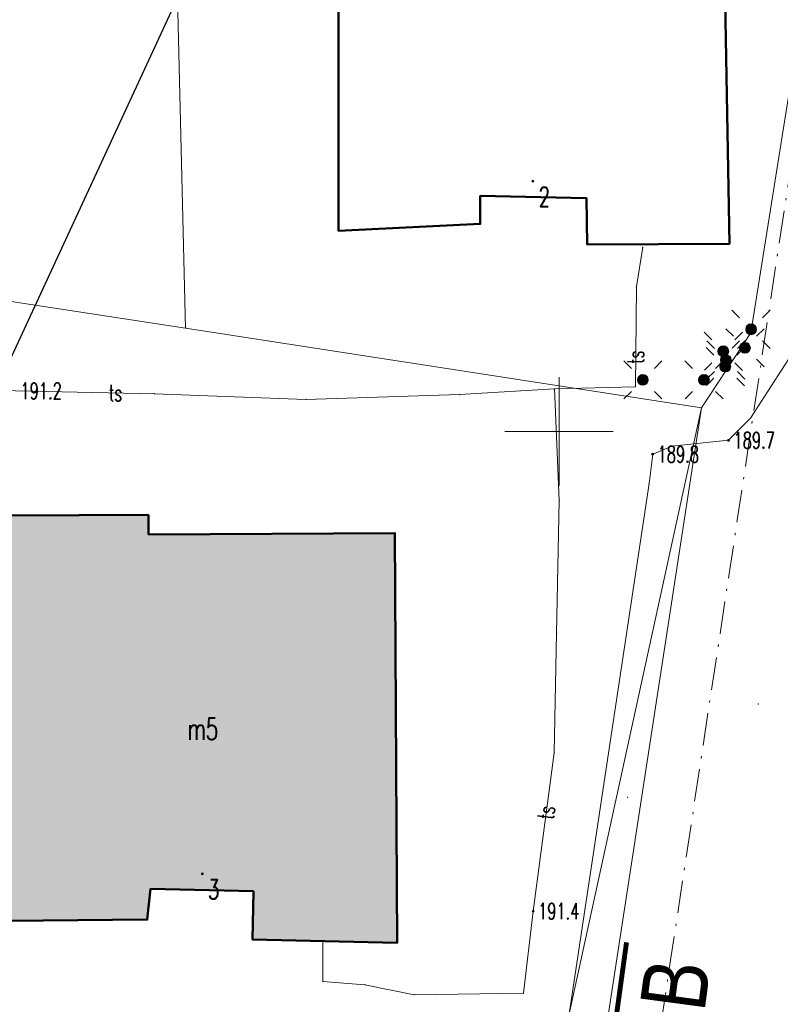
# Model space of a CAD drawing. Header units: metres. Extents: x 5509548 to 5517943, y 5680530 to 5684871.
# Tile 74 of 256: x 5516075 to 5516110, y 5683324 to 5683369. Entities that reach past the tile are written whole.
import ezdxf
from ezdxf.enums import TextEntityAlignment as Align

# ---------------------------------------------------------------- set-up
doc = ezdxf.new("R2010")
doc.units = ezdxf.units.M
doc.linetypes.add('L_0_02', pattern=[0])
doc.linetypes.add('L_0_0A', pattern=[2.5, 1.5, -0.5, 0, -0.5])
doc.layers.get('0').update_dxf_attribs({"linetype": 'CONTINUOUS', "lineweight": 18})
doc.layers.get('Defpoints').update_dxf_attribs({"linetype": 'CONTINUOUS'})
for name, color, linetype, lineweight in [('!D_tyczki2', 164, 'CONTINUOUS', 30), ('budynek1', 7, 'CONTINUOUS', 50), ('D-WYMIARY', 7, 'CONTINUOUS', 15), ('EGB_AdresNieruchomosci', 7, 'CONTINUOUS', 18), ('EGB_DzialkaEwidencyjna', 7, 'L_0_02', 18), ('GES_Rzedna', 7, 'CONTINUOUS', 18), ('GES_UrzadzeniaSiecElektroenergetyczna_P', 7, 'CONTINUOUS', 18), ('linia_zabudowy', 7, 'L_0_0A', 18), ('siatka', 7, 'CONTINUOUS', 25)]:
    doc.layers.add(name, color=color, linetype=linetype, lineweight=lineweight)
doc.layers.add('A-Nawierzchnie', color=41, linetype='CONTINUOUS')
for name, color, linetype, lineweight, true_color in [('EGB_Budynek', 7, 'CONTINUOUS', 50, 0x0a0909), ('GES_PrzewodElektroenergetyczny', 1, 'CONTINUOUS', 18, 0xff0000), ('GES_PrzewodTelekomunikacyjny', 7, 'CONTINUOUS', 18, 0xff9100)]:
    doc.layers.add(name, color=color, linetype=linetype, lineweight=lineweight, true_color=true_color)
doc.styles.add('1_100p', font='simplex.shx', dxfattribs={"width": 0.8, "height": 0.5})
doc.styles.get("Standard").update_dxf_attribs({"font": 'simplex.shx'})
doc.dimstyles.get("Standard").update_dxf_attribs({"dimtxt": 0.18, "dimasz": 0.18, "dimexe": 0.18, "dimexo": 0.0625, "dimgap": 0.09, "dimtad": 0, "dimtih": 1, "dimtoh": 1, "dimdec": 4, "dimzin": 0, "dimdsep": 46, "dimtxsty": 'Standard', "dimcen": 0.09, "dimadec": 0, "dimazin": 0, "dimtfac": 1, "dimtdec": 4, "dimtofl": 0, "dimtmove": 0, "dimatfit": 3, "dimfxl": 1, "dimtolj": 1, "dimtzin": 0, "dimarcsym": 0})

# ---------------------------------------------------------------- blocks, each defined once
blk = doc.blocks.new('L_0_02_1')
at = {"color": 0}
blk.add_point((0, 0), dxfattribs=at)
blk = doc.blocks.new('L_0_02_2')
at = {"color": 0}
blk.add_point((0, 0), dxfattribs=at)
blk = doc.blocks.new('EGB_ADRES')
at = {"linetype": 'Continuous', "lineweight": 13}
blk.add_hatch(color=0, dxfattribs=at).paths.add_polyline_path([(0, -0.091, 1), (0, 0.091, 1)])
at = {"color": 0, "linetype": 'Continuous', "lineweight": 13}
blk.add_circle((0, 0), 0.0906, dxfattribs=at)
blk = doc.blocks.new('SUPS01_07')
at = {"linetype": 'Continuous', "lineweight": 13}
blk.add_hatch(color=0, dxfattribs=at).paths.add_polyline_path([(0, -0.091, 1), (0, 0.091, 1)])
at = {"color": 0, "linetype": 'Continuous', "lineweight": 13}
blk.add_circle((0, 0), 0.0906, dxfattribs=at)
blk = doc.blocks.new('SUPS01_03')
at = {"linetype": 'Continuous', "lineweight": 13}
blk.add_hatch(color=0, dxfattribs=at).paths.add_polyline_path([(0, -0.091, 1), (0, 0.091, 1)])
at = {"color": 0, "linetype": 'Continuous', "lineweight": 13}
blk.add_circle((0, 0), 0.0906, dxfattribs=at)
blk = doc.blocks.new('SUEO')
at = {"linetype": 'Continuous', "lineweight": 18, "true_color": 0xffffff}
blk.add_hatch(color=7, dxfattribs=at).paths.add_polyline_path([(0, -0.5, 1), (0, 0.5, 1)])
at = {"color": 0, "linetype": 'Continuous', "lineweight": 18, "flags": 128}
for points in [[(-1.06, 1.06), (-1.76, 1.76)], [(1.76, 1.76), (1.06, 1.06)], [(-1.74, -1.74), (-1.06, -1.06)], [(1.06, -1.06), (1.76, -1.76)]]:
    blk.add_lwpolyline(points, dxfattribs=at)
at = {"color": 0, "linetype": 'Continuous', "lineweight": 18}
blk.add_circle((0, 0), 0.5, dxfattribs=at)
blk = doc.blocks.new('_ARCHTICK')
at = {"color": 0, "linetype": 'ByBlock', "lineweight": -2}
blk.add_line((0, 0), (-1, 0), dxfattribs=at)
blk.add_solid([(0.398, 0.309), (0.309, 0.398), (-0.309, -0.398), (-0.398, -0.309)], dxfattribs=at)
blk = doc.blocks.new('*D450')
at = {"layer": 'D-WYMIARY', "color": 14, "lineweight": -2}
for p, q in [((5516058.587, 5683318.539), (5516109.046, 5683427.392)), ((5516122.905, 5683420.527), (5516108.533, 5683427.189)), ((5516072.783, 5683312.4), (5516058.41, 5683319.062))]:
    blk.add_line(p, q, dxfattribs=at)
at = {"layer": 'Defpoints', "color": 0}
for p in [(5516108.877, 5683427.03), (5516123.234, 5683420.375), (5516073.112, 5683312.247)]:
    blk.add_point(p, dxfattribs=at)
at = {"layer": 'D-WYMIARY', "color": 14, "lineweight": -2, "xscale": 0.5, "yscale": 0.5, "zscale": 0.5}
for p, rotation in [((5516108.877, 5683427.03), 65.12995453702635), ((5516058.755, 5683318.902), 245.1299545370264)]:
    blk.add_blockref('_ARCHTICK', p, dxfattribs=dict(at, rotation=rotation))
at = {"layer": 'D-WYMIARY', "color": 50, "linetype": 'ByBlock', "insert": (5516083.431, 5683373.145), "char_height": 0.75, "attachment_point": 5, "rotation": 65.13}
blk.add_mtext('\\A1;119.2', dxfattribs=at)

msp = doc.modelspace()

# ---------------------------------------------------------------- hatches: boundary and pattern name
at = {"layer": 'A-Nawierzchnie', "linetype": 'ByBlock', "true_color": 0xb7e0ab, "transparency": 33554687}
h = msp.add_hatch(dxfattribs=at)
h.set_pattern_fill('ANSI37', color=9, scale=0.1, style=0)
h.set_pattern_definition([(45, (615.27432, 129.31925), (-0.224506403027, 0.224506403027), []), (135, (615.27432, 129.31925), (-0.224506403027, -0.224506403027), [])])
h.paths.add_polyline_path([(5516099.664, 5683319.51), (5516093.181, 5683320.492, 0.024008), (5516090.889, 5683320.728), (5516071.667, 5683321.776, -0.024847), (5516069.296, 5683322.023), (5516062.303, 5683323.109, -0.363827), (5516061.033, 5683324.559), (5516063.231, 5683324.231), (5516064.491, 5683332.647), (5516062.295, 5683332.975), (5516065.443, 5683353.379, 0.414214), (5516062.934, 5683356.801), (5516050.09, 5683358.776, 0.414195), (5516046.669, 5683356.267), (5516042.257, 5683327.599, 0.414232), (5516044.766, 5683324.178), (5516053.344, 5683322.858, -0.020079), (5516053.58, 5683322.812), (5516052.669, 5683316.936), (5516054.151, 5683316.706), (5516053.921, 5683315.224), (5516046.954, 5683316.304), (5516046.534, 5683313.591), (5516044.962, 5683313.835), (5516043.962, 5683307.382), (5516045.533, 5683307.139), (5516044.093, 5683297.855), (5516044.241, 5683297.832), (5516044.011, 5683296.349), (5516069.872, 5683292.338), (5516070.102, 5683293.821), (5516070.25, 5683293.798), (5516071.69, 5683303.082), (5516073.261, 5683302.838), (5516074.262, 5683309.291), (5516072.691, 5683309.535), (5516073.112, 5683312.247), (5516066.145, 5683313.328), (5516066.375, 5683314.81), (5516068.141, 5683314.536), (5516068.713, 5683314.453), (5516069.444, 5683314.362), (5516070.422, 5683314.267), (5516071.256, 5683314.211), (5516075.586, 5683313.975), (5516074.85, 5683300.465), (5516082.257, 5683299.38), (5516080.797, 5683289.416), (5516090.875, 5683287.94), (5516092.61, 5683299.784), (5516076.426, 5683302.154), (5516076.853, 5683309.98), (5516087.949, 5683309.371), (5516088.305, 5683315.861), (5516090.617, 5683315.735, -0.024008), (5516092.431, 5683315.549), (5516098.599, 5683314.614), (5516098.319, 5683313.307), (5516091.994, 5683314.283), (5516090.391, 5683303.903), (5516099.094, 5683302.561), (5516096.497, 5683285.747), (5516069.795, 5683289.868), (5516048.343, 5683290.099), (5516034.966, 5683291.964), (5516037.043, 5683305.716), (5516039.999, 5683324.309), (5516043.122, 5683343.076), (5516045.797, 5683360.442), (5516068.333, 5683356.976), (5516067.98, 5683322.477), (5516099.93, 5683320.736)])
at = {"layer": 'EGB_Budynek', "linetype": 'Continuous', "lineweight": 50, "true_color": 0xffffff}
msp.add_hatch(color=7, dxfattribs=at).paths.add_polyline_path([(5516085.924, 5683328.826), (5516081.175, 5683328.939), (5516081.029, 5683327.526), (5516074.638, 5683327.461), (5516074.691, 5683346.128), (5516081.081, 5683346.162), (5516081.086, 5683345.262), (5516092.436, 5683345.322), (5516092.537, 5683326.449), (5516085.871, 5683326.607)])

# ---------------------------------------------------------------- linework, layer by layer
at = {"layer": '!D_tyczki2', "const_width": 0.225}
msp.add_lwpolyline([(5516102.643, 5683323.092), (5516102.266, 5683320.362), (5516103.11, 5683326.475)], dxfattribs=at)
for p in [(5516096.37, 5683360.85), (5516101.27, 5683360.74), (5516096.37, 5683359.56), (5516089.84, 5683359.25), (5516107.86, 5683358.65), (5516101.3, 5683358.62), (5516103.86, 5683358.49), (5516103.57, 5683356.68), (5516099.79, 5683351.96), (5516103.52, 5683352.06), (5516081.36, 5683351.74), (5516088.34, 5683351.48), (5516095.42, 5683351.7), (5516108.822, 5683350.613), (5516107.814, 5683349.595), (5516105.199, 5683349.333), (5516104.316, 5683348.955), (5516104.149, 5683347.6), (5516100.01, 5683346.82), (5516081.081, 5683346.162), (5516081.086, 5683345.262), (5516092.436, 5683345.322), (5516099.89, 5683340.72), (5516109.184, 5683337.459), (5516099.78, 5683335.2), (5516103.168, 5683333.159), (5516081.175, 5683328.939), (5516085.924, 5683328.826), (5516098.81, 5683327.91), (5516081.029, 5683327.526), (5516085.871, 5683326.607), (5516089.12, 5683326.53), (5516092.537, 5683326.449), (5516089.12, 5683324.67), (5516091.06, 5683324.52), (5516093.33, 5683324.06), (5516098.36, 5683324.13)]:
    msp.add_point(p)
at = {"layer": 'budynek1', "linetype": 'Continuous', "lineweight": 50, "flags": 128}
msp.add_lwpolyline([(5516107.51, 5683377.52), (5516107.86, 5683358.65), (5516101.3, 5683358.62), (5516101.27, 5683360.74), (5516096.37, 5683360.85), (5516096.37, 5683359.56), (5516089.84, 5683359.25), (5516089.84, 5683378.08), (5516090.39, 5683378.09)], dxfattribs=at)
at = {"layer": 'EGB_AdresNieruchomosci'}
for p in [(5516098.796, 5683361.531), (5516083.567, 5683329.632)]:
    msp.add_point(p, dxfattribs=at)
at = {"layer": 'EGB_Budynek', "linetype": 'Continuous', "lineweight": 50, "flags": 128}
msp.add_lwpolyline([(5516085.924, 5683328.826), (5516081.175, 5683328.939), (5516081.029, 5683327.526), (5516074.638, 5683327.461), (5516074.691, 5683346.128), (5516081.081, 5683346.162), (5516081.086, 5683345.262), (5516092.436, 5683345.322), (5516092.537, 5683326.449), (5516085.871, 5683326.607)], close=True, dxfattribs=at)
at = {"layer": 'EGB_DzialkaEwidencyjna', "linetype": 'CONTINUOUS', "lineweight": 18}
for p, q in [((5516082.123, 5683382.118), (5516082.798, 5683354.765)), ((5516082.798, 5683354.765), (5516082.123, 5683382.118)), ((5516112.488, 5683377.52), (5516108.841, 5683354.54)), ((5516082.798, 5683354.765), (5516068.333, 5683356.976)), ((5516068.333, 5683356.976), (5516082.798, 5683354.765)), ((5516106.569, 5683351.097), (5516082.798, 5683354.765)), ((5516082.798, 5683354.765), (5516106.569, 5683351.097)), ((5516108.841, 5683354.54), (5516106.569, 5683351.097)), ((5516106.569, 5683351.097), (5516099.93, 5683320.736)), ((5516099.93, 5683320.736), (5516106.569, 5683351.097)), ((5516106.569, 5683351.097), (5516100.698, 5683312.941))]:
    msp.add_line(p, q, dxfattribs=at)
at = {"layer": 'GES_PrzewodElektroenergetyczny', "color": 1, "linetype": 'Continuous', "lineweight": 18, "true_color": 0xff0000, "flags": 128}
for points in [[(5516092.943, 5683310.179), (5516091.17, 5683308.945), (5516088.183, 5683310.57), (5516087.522, 5683311.532), (5516087.925, 5683312.179), (5516091.036, 5683314.43), (5516092.16, 5683314.965), (5516092.734, 5683315.079), (5516098.095, 5683314.101), (5516099.236, 5683315.028), (5516104.149, 5683347.6), (5516104.316, 5683348.955), (5516105.199, 5683349.333), (5516107.814, 5683349.595), (5516108.822, 5683350.613), (5516110.728, 5683353.562), (5516111.93, 5683360.908), (5516112.918, 5683368.417), (5516116.358, 5683399.788)], [(5516092.943, 5683310.179), (5516091.17, 5683308.945), (5516088.183, 5683310.57), (5516087.522, 5683311.532), (5516087.925, 5683312.179), (5516091.036, 5683314.43), (5516092.16, 5683314.965), (5516092.734, 5683315.079), (5516098.095, 5683314.101), (5516099.236, 5683315.028), (5516104.149, 5683347.6), (5516104.316, 5683348.955), (5516105.199, 5683349.333), (5516107.814, 5683349.595), (5516108.822, 5683350.613), (5516110.728, 5683353.562), (5516111.93, 5683360.908), (5516112.918, 5683368.417), (5516113.717, 5683378.054)]]:
    msp.add_lwpolyline(points, dxfattribs=at)
at = {"layer": 'GES_PrzewodTelekomunikacyjny', "color": 30, "linetype": 'Continuous', "lineweight": 18, "true_color": 0xff9100, "flags": 128}
for points in [[(5516071.73, 5683365.02), (5516072.04, 5683356.61), (5516072.38, 5683351.99), (5516074.96, 5683351.87), (5516081.36, 5683351.74), (5516088.34, 5683351.48), (5516095.42, 5683351.7), (5516099.79, 5683351.96)], [(5516099.79, 5683351.96), (5516103.52, 5683352.06), (5516103.57, 5683356.68), (5516103.86, 5683358.49)], [(5516099.79, 5683351.96), (5516100.01, 5683346.82), (5516099.89, 5683340.72), (5516099.78, 5683335.2), (5516098.81, 5683327.91), (5516098.36, 5683324.13), (5516093.33, 5683324.06), (5516091.06, 5683324.52), (5516089.12, 5683324.67), (5516089.12, 5683326.53)]]:
    msp.add_lwpolyline(points, dxfattribs=at)
at = {"layer": 'GES_Rzedna', "color": 1, "true_color": 0xff0000}
for p in [(5516107.814, 5683349.595), (5516104.316, 5683348.955)]:
    msp.add_point(p, dxfattribs=at)
at = {"layer": 'GES_Rzedna', "color": 30, "true_color": 0xff9100}
msp.add_point((5516098.81, 5683327.91), dxfattribs=at)
at = {"layer": 'GES_UrzadzeniaSiecElektroenergetyczna_P'}
for p in [(5516108.85, 5683354.708), (5516107.568, 5683353.696), (5516108.568, 5683353.855), (5516107.687, 5683353.293), (5516107.659, 5683352.99), (5516103.863, 5683352.379), (5516106.68, 5683352.379)]:
    msp.add_point(p, dxfattribs=at)
at = {"layer": 'linia_zabudowy', "lineweight": 18, "flags": 128}
msp.add_lwpolyline([(5516053.254, 5683410.455), (5516116.364, 5683399.685), (5516096.491, 5683268.599)], dxfattribs=at)
at = {"layer": 'siatka', "color": 18, "linetype": 'Continuous', "lineweight": 13, "true_color": 0x000000, "flags": 128}
for points in [[(5516100, 5683347.5), (5516100, 5683352.5)], [(5516097.5, 5683350), (5516102.5, 5683350)]]:
    msp.add_lwpolyline(points, dxfattribs=at)

# ---------------------------------------------------------------- block references
at = {"layer": 'EGB_AdresNieruchomosci', "linetype": 'Continuous', "xscale": 0.5, "yscale": 0.5, "zscale": 0.5}
for p in [(5516098.796, 5683361.531), (5516083.567, 5683329.632)]:
    msp.add_blockref('EGB_ADRES', p, dxfattribs=at)
at = {"layer": 'EGB_DzialkaEwidencyjna', "color": 18, "linetype": 'Continuous', "true_color": 0x000000, "xscale": 0.5, "yscale": 0.5, "zscale": 0.5}
for name, p, rotation in [('L_0_02_1', (5516082.798, 5683354.765), 171.31), ('L_0_02_2', (5516082.798, 5683354.765), 91.41), ('L_0_02_2', (5516082.798, 5683354.765), 351.23), ('L_0_02_1', (5516082.798, 5683354.765), 91.41), ('L_0_02_1', (5516082.798, 5683354.765), 351.23), ('L_0_02_2', (5516082.798, 5683354.765), 171.31), ('L_0_02_2', (5516108.841, 5683354.54), 80.98), ('L_0_02_1', (5516108.841, 5683354.54), 236.58), ('L_0_02_1', (5516106.569, 5683351.097), 171.23), ('L_0_02_2', (5516106.569, 5683351.097), 56.58000000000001), ('L_0_02_2', (5516106.569, 5683351.097), 171.23), ('L_0_02_1', (5516106.569, 5683351.097), 257.66), ('L_0_02_2', (5516106.569, 5683351.097), 257.66), ('L_0_02_1', (5516106.569, 5683351.097), 261.25)]:
    msp.add_blockref(name, p, dxfattribs=dict(at, rotation=rotation))
at = {"layer": 'GES_Rzedna', "color": 1, "linetype": 'Continuous', "true_color": 0xff0000, "xscale": 0.5, "yscale": 0.5, "zscale": 0.5}
for p in [(5516107.814, 5683349.595), (5516104.316, 5683348.955)]:
    msp.add_blockref('SUPS01_03', p, dxfattribs=at)
at = {"layer": 'GES_Rzedna', "color": 30, "linetype": 'Continuous', "true_color": 0xff9100, "xscale": 0.5, "yscale": 0.5, "zscale": 0.5}
msp.add_blockref('SUPS01_07', (5516098.81, 5683327.91), dxfattribs=at)
at = {"layer": 'GES_UrzadzeniaSiecElektroenergetyczna_P', "linetype": 'Continuous', "xscale": 0.5, "yscale": 0.5, "zscale": 0.5}
for p in [(5516108.85, 5683354.708), (5516107.568, 5683353.696), (5516108.568, 5683353.855), (5516107.687, 5683353.293), (5516107.659, 5683352.99), (5516103.863, 5683352.379), (5516106.68, 5683352.379)]:
    msp.add_blockref('SUEO', p, dxfattribs=at)

# ---------------------------------------------------------------- texts
at = {"layer": '!D_tyczki2', "insert": (5516103.721, 5683323.613), "char_height": 3, "width": 3.96816, "attachment_point": 1, "rotation": 82.3993, "style": '1_100p'}
msp.add_mtext('\\pxt0,1;{\\fArial|b0|i0|c238|p34;B}', dxfattribs=at)
at = {"layer": 'EGB_AdresNieruchomosci', "color": 18, "lineweight": 18, "true_color": 0x000000, "width": 0.66}
for s, p in [('2', (5516099.066, 5683361.261)), ('3', (5516083.837, 5683329.362))]:
    msp.add_text(s, height=0.9, dxfattribs=at).set_placement(p, align=Align.TOP_LEFT)
at = {"layer": 'EGB_Budynek', "lineweight": 20, "width": 0.66}
msp.add_text('m5', height=1, dxfattribs=at).set_placement((5516083.588, 5683336.305), align=Align.MIDDLE_CENTER)
at = {"layer": 'GES_PrzewodTelekomunikacyjny', "color": 30, "lineweight": 15, "true_color": 0xff9100, "width": 0.66}
for rotation, p in [(89.4, (5516103.535, 5683353.421)), (358.8, (5516079.567, 5683351.776)), (82.4, (5516099.414, 5683332.451))]:
    msp.add_text('ts', height=0.75, rotation=rotation, dxfattribs=at).set_placement(p, align=Align.MIDDLE_CENTER)
at = {"layer": 'GES_Rzedna', "color": 30, "lineweight": 15, "true_color": 0xff9100, "width": 0.66}
for s, p in [('191.2', (5516075.185, 5683351.87)), ('191.4', (5516099.035, 5683327.91))]:
    msp.add_text(s, height=0.75, dxfattribs=at).set_placement(p, align=Align.MIDDLE_LEFT)
at = {"layer": 'GES_Rzedna', "color": 1, "lineweight": 15, "true_color": 0xff0000, "width": 0.66}
for s, p in [('189.7', (5516108.039, 5683349.595)), ('189.8', (5516104.541, 5683348.955))]:
    msp.add_text(s, height=0.75, dxfattribs=at).set_placement(p, align=Align.MIDDLE_LEFT)

# ---------------------------------------------------------------- dimensions: what is measured, and where the dimension line sits
at = {"layer": 'D-WYMIARY'}
dim = msp.add_aligned_dim(p1=(5516073.112, 5683312.247), p2=(5516123.234, 5683420.375), distance=15.824, dimstyle='Standard', override={"dimtxt": 0.75, "dimasz": 0.5, "dimexe": 0.38, "dimexo": 0.3625, "dimgap": 0.05, "dimtad": 2, "dimtih": 0, "dimdec": 1, "dimblk": 'ARCHTICK', "dimblk1": 'ARCHTICK', "dimblk2": 'ARCHTICK', "dimdle": 0.4, "dimclrd": 14, "dimclre": 14, "dimclrt": 50, "dimtvp": 0.3}, dxfattribs=at)
dim.commit()
dim.dimension.update_dxf_attribs({"geometry": '*D450', "text_midpoint": (5516083.431, 5683373.145)})

doc.saveas('drawing.dxf')
